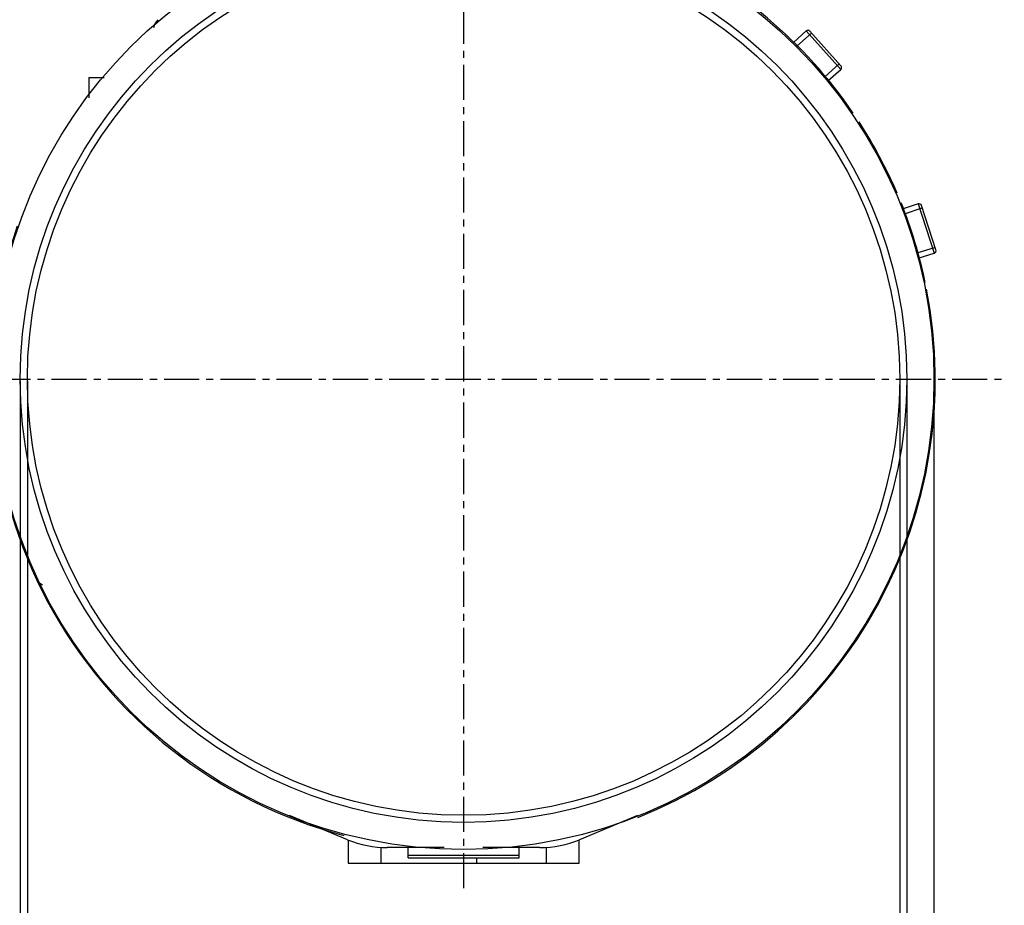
# Model space of a CAD drawing. Header units: inches. Extents: x 13 to 158, y -30 to 56.
# Tile 6 of 84: x 42 to 81, y -7 to 27. Entities that reach past the tile are written whole.
import ezdxf

# ---------------------------------------------------------------- set-up
doc = ezdxf.new("R2010")
doc.units = ezdxf.units.IN
doc.header["$LTSCALE"] = 1.21
doc.header["$MEASUREMENT"] = 0
doc.header["$PDMODE"] = 3
doc.header["$PDSIZE"] = 0.3125
doc.linetypes.add('CENTER', pattern=[0.6, 0.375, -0.075, 0.075, -0.075])
doc.layers.get('0').update_dxf_attribs({"linetype": 'CONTINUOUS'})
doc.layers.get('Defpoints').update_dxf_attribs({"linetype": 'CONTINUOUS'})
doc.layers.add('DIM', color=3, linetype='CONTINUOUS')
doc.styles.get("Standard").update_dxf_attribs({"font": 'txt', "width": 0.8})
doc.dimstyles.get("Standard").update_dxf_attribs({"dimtxt": 0.15625, "dimasz": 0.1875, "dimexe": 0.125, "dimexo": 0.0625, "dimgap": 0.09, "dimtad": 0, "dimtih": 1, "dimtoh": 1, "dimzin": 4, "dimdsep": 46, "dimtxsty": 'Standard', "dimblk": '_FILLED', "dimblk1": '_FILLED', "dimblk2": '_FILLED', "dimcen": 0.09, "dimazin": 1, "dimtp": 0.01, "dimtm": 0.01, "dimtfac": 1, "dimtofl": 0, "dimtmove": 0, "dimatfit": 3, "dimldrblk": '_FILLED', "dimfxl": 1, "dimtolj": 1, "dimtzin": 4, "dimarcsym": 0})

# ---------------------------------------------------------------- blocks, each defined once
blk = doc.blocks.new('_FILLED')
at = {"color": 0, "linetype": 'ByBlock'}
blk.add_solid([(0, 0), (-1, 0.167), (-1, -0.167)], dxfattribs=at)
blk = doc.blocks.new('*D1')
at = {"layer": 'Defpoints', "color": 0}
for p in [(42.77, 13.285), (76.52, 13.285), (76.52, -8.794)]:
    blk.add_point(p, dxfattribs=at)
at = {"layer": 'DIM', "color": 0, "lineweight": -2}
for p, q in [((42.77, 13.223), (42.77, -8.919)), ((76.52, 13.223), (76.52, -8.919)), ((43.77, -8.794), (53.421, -8.794)), ((75.52, -8.794), (65.868, -8.794))]:
    blk.add_line(p, q, dxfattribs=at)
at = {"layer": 'DIM', "color": 0, "lineweight": -2, "rotation": 180}
blk.add_blockref('_FILLED', (42.77, -8.794), dxfattribs=at)
at = {"layer": 'DIM', "color": 0, "lineweight": -2}
blk.add_blockref('_FILLED', (76.52, -8.794), dxfattribs=at)
at = {"layer": 'DIM', "color": 0, "insert": (59.645, -8.794), "char_height": 1, "attachment_point": 5}
blk.add_mtext('\\A1;%%C33.75%%p0.20 TP VA', dxfattribs=at)
blk = doc.blocks.new('*D2')
at = {"layer": 'Defpoints', "color": 0}
for p in [(42.495, 13.285), (76.795, 13.285), (76.795, -10.553)]:
    blk.add_point(p, dxfattribs=at)
at = {"layer": 'DIM', "color": 0, "lineweight": -2}
for p, q in [((42.495, 13.223), (42.495, -10.678)), ((76.795, 13.223), (76.795, -10.678)), ((43.495, -10.553), (53.843, -10.553)), ((75.795, -10.553), (65.446, -10.553))]:
    blk.add_line(p, q, dxfattribs=at)
for p, rotation in [((42.495, -10.553), 180), ((76.795, -10.553), 360)]:
    blk.add_blockref('_FILLED', p, dxfattribs=dict(at, rotation=rotation))
at = {"layer": 'DIM', "color": 0, "insert": (59.645, -10.553), "char_height": 1, "attachment_point": 5}
blk.add_mtext('\\A1;%%C34.30%%p0.05 上台阶', dxfattribs=at)
blk = doc.blocks.new('*D3')
at = {"layer": 'Defpoints', "color": 0}
for p in [(41.445, 13.285), (77.845, 13.285), (77.845, -12.355)]:
    blk.add_point(p, dxfattribs=at)
at = {"layer": 'DIM', "color": 0, "lineweight": -2}
for p, q in [((41.445, 13.223), (41.445, -12.48)), ((77.845, 13.223), (77.845, -12.48)), ((42.445, -12.355), (53.621, -12.355)), ((76.845, -12.355), (65.668, -12.355))]:
    blk.add_line(p, q, dxfattribs=at)
for p, rotation in [((41.445, -12.355), 180), ((77.845, -12.355), 360)]:
    blk.add_blockref('_FILLED', p, dxfattribs=dict(at, rotation=rotation))
at = {"layer": 'DIM', "color": 0, "insert": (59.645, -12.355), "char_height": 1, "attachment_point": 5}
blk.add_mtext('\\A1;%%C36.40%%p0.05 TP OD', dxfattribs=at)

msp = doc.modelspace()

# ---------------------------------------------------------------- linework, layer by layer
at = {"color": 4, "linetype": 'CENTER', "ltscale": 3}
for p, q in [((59.645, 34.155), (59.645, -6.498)), ((34.988, 13.285), (80.567, 13.285))]:
    msp.add_line(p, q, dxfattribs=at)
at = {"color": 7, "linetype": 'Continuous'}
for p, q in [((72.9, 26.753), (72.406, 26.309)), ((72.54, 26.161), (73.108, 26.672)), ((72.9, 26.753), (74.238, 25.267)), ((74.245, 25.408), (73.041, 26.746)), ((74.179, 25.483), (73.618, 24.978)), ((73.753, 24.831), (74.238, 25.267)), ((45.145, 24.946), (45.145, 24.168)), ((45.145, 24.946), (45.74, 24.946)), ((77.237, 20.062), (76.621, 19.862)), ((76.7, 19.677), (77.394, 19.903)), ((77.237, 20.062), (77.855, 18.16)), ((77.919, 18.286), (77.363, 19.998)), ((77.888, 18.381), (77.186, 18.153)), ((77.236, 17.959), (77.855, 18.16)), ((55.157, -4.534), (52.912, -3.6)), ((66.377, -3.6), (64.132, -4.534)), ((55.175, -4.54), (55.175, -5.437)), ((64.115, -5.437), (64.115, -4.539)), ((56.455, -5.437), (56.455, -4.825)), ((58.894, -4.841), (56.694, -4.841)), ((57.495, -5.241), (57.495, -4.841)), ((62.596, -4.841), (60.395, -4.841)), ((61.795, -5.241), (61.795, -4.841)), ((62.835, -4.825), (62.835, -5.437)), ((57.495, -5.134), (61.795, -5.134)), ((57.495, -5.241), (61.795, -5.241)), ((60.145, -5.241), (60.145, -5.437)), ((60.155, -5.437), (60.155, -5.241)), ((55.175, -5.437), (64.115, -5.437)), ((60.145, -5.337), (60.155, -5.337))]:
    msp.add_line(p, q, dxfattribs=at)
for radius in [18.2, 17.15, 16.875]:
    msp.add_circle((59.645, 13.285), radius, dxfattribs=at)
for centre, radius, start, end in [((59.645, 13.285), 18.25, 34.3167, 65.4474), ((48.145, 26.806), 0.5, 130.3825, 171.7374), ((72.967, 26.679), 0.1, 41.9997, 131.9997), ((74.171, 25.341), 0.1, 311.9997, 41.9997), ((59.645, 13.285), 18.25, 23.2083, 33.027), ((59.645, 13.285), 18.25, 11.7996, 21.9393), ((77.268, 19.967), 0.1, 17.9999, 107.9999), ((59.645, 13.285), 18.25, 161.0984, 255.314), ((77.824, 18.255), 0.1, 287.9999, 17.9999), ((59.645, 13.285), 18.25, 291.6649, 10.9678), ((43.557, 5.785), 0.5, 204.9947, 245.3134), ((56.694, -0.841), 4, 247.4082, 270), ((62.596, -0.841), 4, 270, 292.5918)]:
    msp.add_arc(centre, radius, start, end, dxfattribs=at)

# ---------------------------------------------------------------- dimensions: what is measured, and where the dimension line sits
at = {"layer": 'DIM'}
for base, p1, p2, override, picture, middle in [((77.845, -12.355), (41.445, 13.285), (77.845, 13.285), {"dimtxt": 1, "dimasz": 1, "dimtih": 0, "dimtoh": 0, "dimzin": 0, "dimpost": '%%C<> TP OD', "dimblk": '_FILLED', "dimcen": 0.198, "dimadec": 0, "dimazin": 0, "dimtol": 1, "dimtp": 0.05, "dimtm": 0.05, "dimtzin": 0}, '*D3', (59.645, -12.355)), ((76.795, -10.553), (42.495, 13.285), (76.795, 13.285), {"dimtxt": 1, "dimasz": 1, "dimgap": 0.09, "dimtih": 0, "dimtoh": 0, "dimzin": 0, "dimpost": '%%C<> 上台阶', "dimcen": 0.198, "dimadec": 0, "dimazin": 0, "dimtol": 1, "dimlim": 0, "dimtp": 0.05, "dimtm": 0.05, "dimtdec": 2, "dimtzin": 0}, '*D2', (59.645, -10.553)), ((76.52, -8.794), (42.77, 13.285), (76.52, 13.285), {"dimtxt": 1, "dimasz": 1, "dimgap": 0.09, "dimtih": 0, "dimtoh": 0, "dimzin": 0, "dimpost": '%%C<> TP VA', "dimcen": 0.198, "dimadec": 0, "dimazin": 0, "dimtol": 1, "dimlim": 0, "dimtp": 0.2, "dimtm": 0.2, "dimtdec": 2, "dimtzin": 0}, '*D1', (59.645, -8.794))]:
    dim = msp.add_linear_dim(base=base, p1=p1, p2=p2, dimstyle='Standard', override=override, dxfattribs=at)
    dim.commit()
    dim.dimension.update_dxf_attribs({"geometry": picture, "text_midpoint": middle})

doc.saveas('drawing.dxf')
